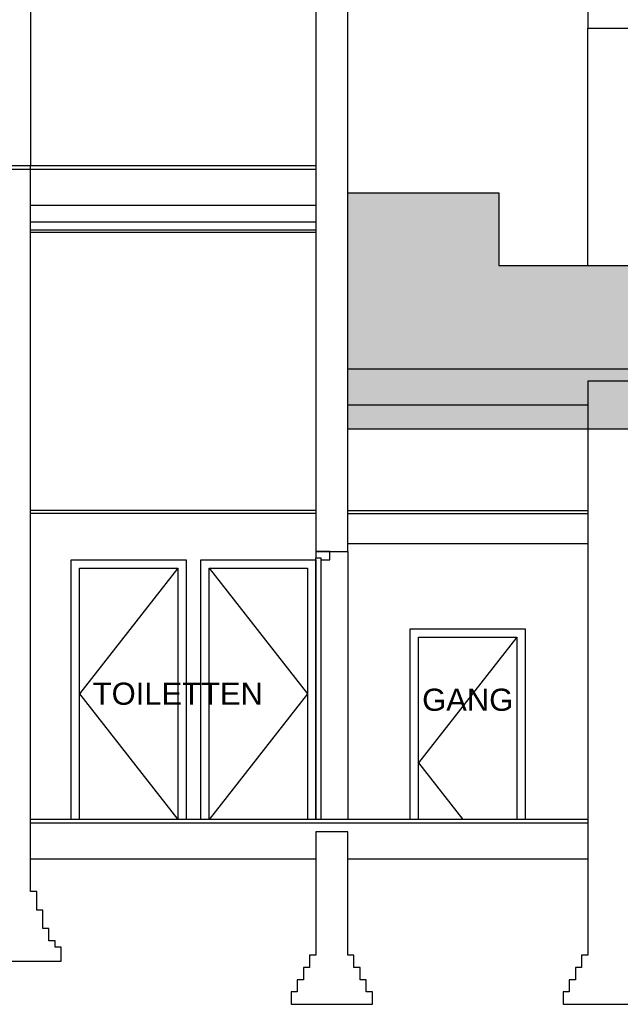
# Model space of a CAD drawing. Extents: x 0 to 286551, y -50 to 581131.
# Tile 160 of 207: x 216576 to 221458, y 501413 to 509409. Entities that reach past the tile are written whole.
import ezdxf

# ---------------------------------------------------------------- set-up
doc = ezdxf.new("R2010")
doc.units = 0
doc.header["$MEASUREMENT"] = 0
for name, color, linetype in [('0.09', 7, 'CONTINUOUS'), ('0.13', 5, 'CONTINUOUS'), ('0.25', 2, 'CONTINUOUS')]:
    doc.layers.add(name, color=color, linetype=linetype)

msp = doc.modelspace()

# ---------------------------------------------------------------- hatches: boundary and pattern name
at = {"layer": '0.09'}
h = msp.add_hatch(color=255, dxfattribs=at)
edge = h.paths.add_edge_path()
edge.add_line((223063.3788199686, 507143.2884394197), (223075.20905526, 507143.2884394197))
edge.add_line((223075.20905526, 507143.2884394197), (223075.20905526, 507174.3909084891))
edge.add_line((223075.20905526, 507174.3909084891), (223104.3336749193, 507205.5838158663))
edge.add_line((223104.3336749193, 507205.5838158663), (223104.3336749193, 507226.3788744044))
edge.add_ellipse((223223.5225902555, 507365.487995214), major_axis=(-129.5325152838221, 129.5325152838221), ratio=0.9999999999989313, start_angle=59.391621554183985, end_angle=94.40997921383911, ccw=False)
edge.add_line((223046.0844356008, 507319.9572769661), (223075.20905526, 507319.9572769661))
edge.add_line((223075.20905526, 507319.9572769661), (223075.20905526, 507357.3885101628))
edge.add_line((223075.20905526, 507357.3885101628), (223096.0122874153, 507357.3885101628))
edge.add_line((223096.0122874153, 507357.3885101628), (223096.0122874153, 507407.2967145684))
edge.add_line((223096.0122874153, 507407.2967145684), (222869.7457150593, 507407.2967145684))
edge.add_line((222869.7457150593, 507407.2967145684), (222869.7457150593, 506832.5474336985))
edge.add_line((222869.7457150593, 506832.5474336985), (221567.6245802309, 506832.5474336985))
edge.add_line((221567.6245802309, 506832.5474336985), (221567.6245802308, 507412.5474336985))
edge.add_line((221567.6245802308, 507412.5474336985), (220469.69156532, 507412.5474336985))
edge.add_line((220469.69156532, 507412.5474336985), (220469.69156532, 508002.5474336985))
edge.add_line((220469.69156532, 508002.5474336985), (219242.6245802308, 508002.5474336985))
edge.add_line((219242.6245802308, 508002.5474336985), (219242.6245802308, 506082.5474336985))
edge.add_line((219242.6245802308, 506082.5474336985), (223195.9626083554, 506082.5474336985))
edge.add_line((223195.9626083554, 506082.5474336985), (223195.9626083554, 506107.5474336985))
edge.add_line((223195.9626083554, 506107.5474336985), (223265.9626083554, 506107.5474336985))
edge.add_line((223265.9626083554, 506107.5474336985), (223265.9626083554, 506157.2814329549))
edge.add_line((223265.9626083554, 506157.2814329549), (223292.4916743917, 506191.0321785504))
edge.add_line((223292.4916743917, 506191.0321785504), (223292.4916743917, 506224.7832437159))
edge.add_line((223292.4916743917, 506224.7832437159), (223265.9626083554, 506224.7832437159))
edge.add_line((223265.9626083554, 506224.7832437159), (223265.9626083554, 506376.6620782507))
edge.add_line((223265.9626083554, 506376.6620782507), (223299.7265730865, 506427.2883564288))
edge.add_line((223299.7265730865, 506427.2883564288), (223299.7265730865, 506461.0391020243))
edge.add_line((223299.7265730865, 506461.0391020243), (223343.1373848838, 506511.6653802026))
edge.add_line((223343.1373848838, 506511.6653802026), (223343.1373848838, 506538.1839373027))
edge.add_line((223343.1373848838, 506538.1839373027), (223265.9626083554, 506552.6486338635))
edge.add_line((223265.9626083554, 506552.6486338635), (223265.9626083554, 506646.6686821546))
edge.add_line((223265.9626083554, 506646.6686821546), (223232.1986436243, 506670.7764032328))
edge.add_line((223232.1986436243, 506670.7764032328), (223232.1986436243, 506687.6519358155))
edge.add_line((223232.1986436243, 506687.6519358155), (223249.0808625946, 506714.1704929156))
edge.add_line((223249.0808625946, 506714.1704929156), (223249.0808625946, 506731.0457059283))
edge.add_ellipse((224241.6452763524, 507426.1116847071), major_axis=(856.8257787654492, 856.8257787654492), ratio=0.9999999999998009, start_angle=148.4975400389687, end_angle=170.0025135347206, ccw=False)

# ---------------------------------------------------------------- linework, layer by layer
msp.add_lwpolyline([(221192.6245802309, 505152.5474336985), (219242.6245802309, 505152.5474336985)], dxfattribs=at)
at = {"layer": '0.13'}
for points in [[(216664.6245802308, 510399.5474336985), (216664.6245802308, 508222.5474336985)], [(221192.6245802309, 507412.5474336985), (221192.6245802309, 509339.2972044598)], [(216664.6245802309, 507902.5474336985), (218982.6245802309, 507902.5474336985)], [(216664.6245802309, 507767.5474336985), (218982.6245802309, 507767.5474336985)], [(219242.6245802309, 506572.5474336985), (223028.3605115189, 506572.5474336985), (223028.3605115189, 506282.5474336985), (221567.6245802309, 506282.5474336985)], [(219242.6245802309, 506282.5474336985), (221192.6245802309, 506282.5474336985)], [(219242.6245802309, 505089.5474336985), (219242.6245802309, 502912.5474336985)], [(217861.6245802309, 504955.5474336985), (217061.6245802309, 503934.0474336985), (217861.6245802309, 502912.5474336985)], [(218115.6245802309, 504955.5474336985), (218915.6245802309, 503934.0474336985), (218115.6245802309, 502912.5474336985)], [(219750.6245802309, 502912.5474336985), (219750.6245802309, 504462.5474336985), (220684.6245802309, 504462.5474336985), (220684.6245802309, 502912.5474336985)], [(219817.6245802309, 502912.5474336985), (219817.6245802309, 504395.5474336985), (220617.6245802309, 504395.5474336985), (220617.6245802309, 502912.5474336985)], [(220617.6245802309, 504395.5474336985), (219817.6245802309, 503374.0474336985), (220179.0538509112, 502912.5474336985)], [(221192.6245802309, 502912.5474336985), (216664.6245802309, 502912.5474336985)]]:
    msp.add_lwpolyline(points, dxfattribs=at)
for points in [[(218982.6245802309, 505089.5474336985), (218982.6245802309, 505037.5474336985), (219022.6245802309, 505037.5474336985), (219022.6245802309, 505022.5474336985), (219096.6245802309, 505022.5474336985), (219096.6245802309, 505089.5474336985)], [(216994.6245802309, 505022.5474336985), (217928.6245802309, 505022.5474336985), (217928.6245802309, 502912.5474336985), (216994.6245802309, 502912.5474336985)], [(218048.6245802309, 505022.5474336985), (218982.6245802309, 505022.5474336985), (218982.6245802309, 502912.5474336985), (218048.6245802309, 502912.5474336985)], [(219022.6245802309, 502912.5474336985), (218982.6245802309, 502912.5474336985), (218982.6245802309, 505037.5474336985), (219022.6245802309, 505037.5474336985)], [(217061.6245802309, 504955.5474336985), (217861.6245802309, 504955.5474336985), (217861.6245802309, 502912.5474336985), (217061.6245802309, 502912.5474336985)], [(218115.6245802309, 504955.5474336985), (218915.6245802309, 504955.5474336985), (218915.6245802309, 502912.5474336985), (218115.6245802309, 502912.5474336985)]]:
    msp.add_lwpolyline(points, close=True, dxfattribs=at)
at = {"layer": '0.25'}
msp.add_lwpolyline([(221192.6245802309, 511893.5329060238), (221192.6245802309, 509339.2972044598), (221567.6245802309, 509339.2972044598), (221587.6245802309, 509339.2972044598), (221587.6245802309, 509409.2972044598), (221597.6245802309, 509409.2972044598, -0.3234487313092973), (221608.2946319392, 509425.4101416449, 0.6893304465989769)], format="xyb", dxfattribs=at)
for points in [[(219242.6245802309, 505089.5474336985), (219242.6245802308, 511752.5474336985), (218982.6245802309, 511752.5474336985), (218982.6245802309, 511752.5474336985), (218982.6245802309, 511752.5474336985), (218982.6245802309, 505089.5474336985)], [(216664.6245802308, 508222.5474336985), (216204.6245802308, 508222.5474336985), (216204.6245802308, 502327.5474336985), (216154.6245802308, 502327.5474336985), (216154.6245802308, 502177.5474336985), (216104.6245802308, 502177.5474336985), (216104.6245802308, 502027.5474336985), (216054.6245802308, 502027.5474336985), (216054.6245802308, 501927.5474336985), (216004.6245802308, 501927.5474336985), (216004.6245802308, 501877.5474336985), (215954.6245802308, 501877.5474336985), (215954.6245802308, 501762.5474336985), (216914.6245802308, 501762.5474336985), (216914.6245802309, 501877.5474336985), (216864.6245802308, 501877.5474336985), (216864.6245802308, 501927.5474336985), (216814.6245802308, 501927.5474336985), (216814.6245802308, 502027.5474336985), (216764.6245802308, 502027.5474336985), (216764.6245802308, 502177.5474336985), (216714.6245802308, 502177.5474336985), (216714.6245802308, 502327.5474336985), (216664.6245802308, 502327.5474336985)], [(221567.6245802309, 506472.5474336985), (221192.6245802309, 506472.5474336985), (221192.6245802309, 501812.5474336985), (221142.6245802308, 501812.5474336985), (221142.6245802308, 501712.5474336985), (221092.6245802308, 501712.5474336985), (221092.6245802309, 501612.5474336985), (221042.6245802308, 501612.5474336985), (221042.6245802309, 501512.5474336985), (220992.6245802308, 501512.5474336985), (220992.6245802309, 501412.5474336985), (221767.6245802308, 501412.5474336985), (221767.6245802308, 501512.5474336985), (221717.6245802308, 501512.5474336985), (221717.6245802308, 501612.5474336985), (221667.6245802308, 501612.5474336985), (221667.6245802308, 501712.5474336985), (221617.6245802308, 501712.5474336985), (221617.6245802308, 501812.5474336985), (221567.6245802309, 501812.5474336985)], [(219242.6245802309, 502812.5474336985), (218982.6245802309, 502812.5474336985), (218982.6245802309, 501812.5474336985), (218932.6245802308, 501812.5474336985), (218932.6245802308, 501712.5474336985), (218882.6245802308, 501712.5474336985), (218882.6245802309, 501612.5474336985), (218832.6245802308, 501612.5474336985), (218832.6245802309, 501512.5474336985), (218782.6245802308, 501512.5474336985), (218782.6245802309, 501412.5474336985), (219442.6245802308, 501412.5474336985), (219442.6245802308, 501512.5474336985), (219392.6245802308, 501512.5474336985), (219392.6245802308, 501612.5474336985), (219342.6245802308, 501612.5474336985), (219342.6245802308, 501712.5474336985), (219292.6245802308, 501712.5474336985), (219292.6245802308, 501812.5474336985), (219242.6245802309, 501812.5474336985)]]:
    msp.add_lwpolyline(points, close=True, dxfattribs=at)
for points in [[(218982.6245802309, 508222.5474336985), (213824.6245802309, 508222.5474336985)], [(218982.6245802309, 508192.5474336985), (213824.6245802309, 508192.5474336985)], [(219242.6245802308, 508002.5474336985), (220469.69156532, 508002.5474336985), (220469.69156532, 507412.5474336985), (221567.6245802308, 507412.5474336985)], [(216664.6245802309, 507702.5474336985), (218982.6245802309, 507702.5474336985)], [(216664.6245802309, 507682.5474336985), (218982.6245802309, 507682.5474336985)], [(223195.9626083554, 506082.5474336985), (219242.6245802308, 506082.5474336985)], [(218982.6245802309, 505423.5474336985), (216664.6245802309, 505423.5474336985)], [(218982.6245802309, 505398.5474336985), (216664.6245802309, 505398.5474336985)], [(219242.6245802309, 505423.5474336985), (221192.6245802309, 505423.5474336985)], [(219242.6245802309, 505398.5474336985), (221192.6245802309, 505398.5474336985)], [(221192.6245802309, 502882.5474336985), (216664.6245802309, 502882.5474336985)], [(218982.6245802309, 502592.5474336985), (216664.6245802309, 502592.5474336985)], [(221192.6245802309, 502592.5474336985), (219242.6245802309, 502592.5474336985)]]:
    msp.add_lwpolyline(points, dxfattribs=at)

# ---------------------------------------------------------------- texts
at = {"layer": '0.09', "char_height": 180, "width": 3040.8156, "attachment_point": 5}
for s, insert in [('{\\fArial|b0|i0|c0|p34;TOILETTEN}', (217861.6245802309, 503934.0474336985)), ('{\\fArial|b0|i0|c0|p34;GANG}', (220217.6245802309, 503884.7974336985))]:
    msp.add_mtext(s, dxfattribs=dict(at, insert=insert))

doc.saveas('drawing.dxf')
